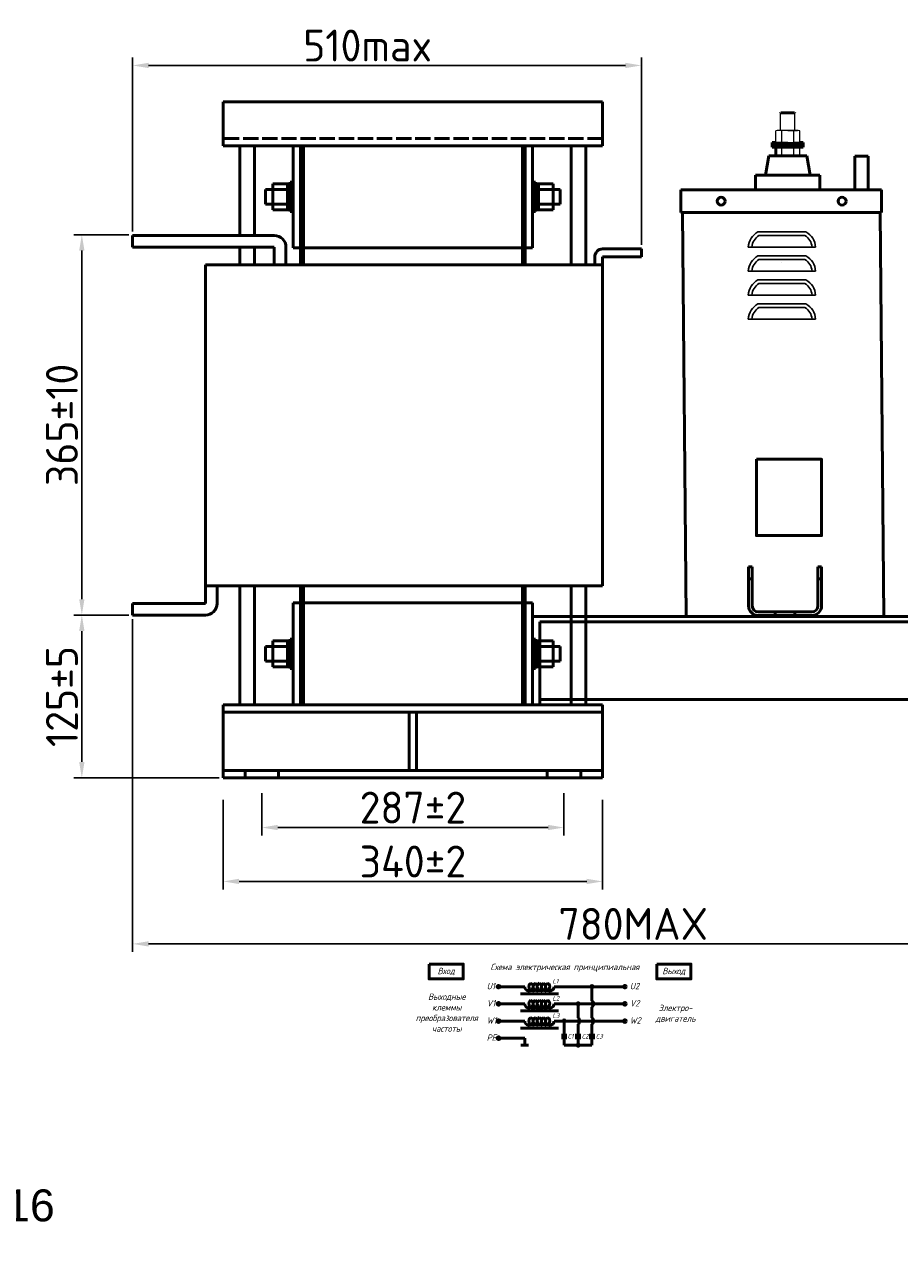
# Model space of a CAD drawing. Header units: millimetres. Extents: x -742 to 1092, y -211 to 1021.
# Tile 2 of 3: x -120 to 566, y 56 to 1021. Entities that reach past the tile are written whole.
import ezdxf
from ezdxf import colors
from ezdxf.entities.mleader import LeaderData, LeaderLine
from ezdxf.math import Vec2, Vec3

# ---------------------------------------------------------------- set-up
doc = ezdxf.new("R2010")
doc.units = ezdxf.units.MM
doc.linetypes.add('ACAD_ISO02W100', pattern=[15, 12, -3])
doc.layers.get('0').update_dxf_attribs({"lineweight": 50})
doc.styles.add('GOST-2.304_Type-B', font='GOST Common.ttf')
doc.styles.add('GOST-2.304_Type-B_italic', font='GOST Common Italic.ttf')
doc.styles.get("Standard").update_dxf_attribs({"font": 'arial.ttf'})
doc.dimstyles.new('ISO-25', dxfattribs={"dimtxt": 5, "dimasz": 2.5, "dimexe": 1.25, "dimexo": 0.625, "dimtad": 1, "dimtoh": 1, "dimdec": 0, "dimtxsty": 'GOST-2.304_Type-B', "dimcen": 2.5, "dimadec": 0, "dimazin": 0, "dimtfac": 1, "dimtdec": 0, "dimtmove": 0, "dimatfit": 3, "dimfxl": 1, "dimarcsym": 0})

# ---------------------------------------------------------------- blocks, each defined once
blk = doc.blocks.new('Схема')
for points in [[(126.85, -17.74, 1), (128.61, -17.74, 1)], [(115.97, -31.21, 1), (117.72, -31.21, 1)], [(105.05, -44.68, 1), (106.8, -44.68, 1)], [(115.97, -63.61, 1), (117.72, -63.61, 1)]]:
    blk.add_hatch(color=0).paths.add_polyline_path(points)
for p, q in [((74.98, -17.74), (55.53, -17.74)), ((97.97, -17.74), (128.61, -17.74)), ((127.73, -17.74), (152.48, -17.74)), ((127.73, -17.74), (127.73, -28.73)), ((71.66, -23.35), (101.59, -23.35)), ((74.98, -31.21), (55.53, -31.21)), ((71.66, -36.81), (101.59, -36.81)), ((97.97, -31.21), (130.42, -31.21)), ((116.85, -31.21), (116.85, -42.2)), ((127.73, -33.69), (127.73, -42.2)), ((130.42, -31.21), (152.48, -31.21)), ((74.98, -44.68), (55.53, -44.68)), ((97.97, -44.68), (136.56, -44.68)), ((105.93, -44.68), (105.93, -55.73)), ((116.85, -47.16), (116.85, -55.73)), ((127.73, -47.16), (127.73, -55.73)), ((136.56, -44.68), (152.48, -44.68)), ((71.66, -50.28), (101.59, -50.28)), ((103.73, -55.73), (108.12, -55.73)), ((103.73, -57.8), (108.12, -57.8)), ((105.93, -57.8), (105.93, -63.61)), ((114.65, -55.73), (119.04, -55.73)), ((114.65, -57.8), (119.04, -57.8)), ((116.85, -63.61), (116.85, -57.8)), ((125.53, -55.73), (129.93, -55.73)), ((125.53, -57.8), (129.93, -57.8)), ((127.73, -63.61), (127.73, -57.8)), ((74.98, -58.14), (55.53, -58.14)), ((77.95, -63.61), (72.01, -63.61)), ((74.98, -58.14), (74.98, -63.61)), ((105.93, -63.61), (120.07, -63.61)), ((116.85, -63.61), (127.73, -63.61))]:
    blk.add_line(p, q)
for points in [[(0, 0), (26.76, 0), (26.76, -11.69), (0, -11.69)], [(178.58, 0), (205.34, 0), (205.34, -11.69), (178.58, -11.69)]]:
    blk.add_lwpolyline(points, close=True)
for centre in [(54.46, -17.74), (153.56, -17.74), (54.46, -31.21), (153.56, -31.21), (54.46, -44.68), (153.56, -44.68), (54.46, -58.14)]:
    blk.add_circle(centre, 1.08)
at = {"color": 0}
for centre in [(127.73, -17.74), (116.85, -31.21), (105.93, -44.68), (116.85, -63.61)]:
    blk.add_circle(centre, 0.876, dxfattribs=at)
for centre, radius, start, end in [((78.26, -17.74), 3.28, 180, 60), ((81.54, -17.74), 3.28, 120, 60), ((84.83, -17.74), 3.28, 120, 60), ((88.11, -17.74), 3.28, 120, 60), ((91.4, -17.74), 3.28, 120, 60), ((94.68, -17.74), 3.28, 120, 0), ((78.26, -31.21), 3.28, 180, 60), ((81.54, -31.21), 3.28, 120, 60), ((84.83, -31.21), 3.28, 120, 60), ((88.11, -31.21), 3.28, 120, 60), ((91.4, -31.21), 3.28, 120, 60), ((94.68, -31.21), 3.28, 120, 0), ((125.73, -31.21), 3.19, 308.94144, 51.05856), ((78.26, -44.68), 3.28, 180, 60), ((81.54, -44.68), 3.28, 120, 60), ((84.83, -44.68), 3.28, 120, 60), ((88.11, -44.68), 3.28, 120, 60), ((91.4, -44.68), 3.28, 120, 60), ((94.68, -44.68), 3.28, 120, 0), ((114.84, -44.68), 3.19, 308.94144, 51.05856), ((125.73, -44.68), 3.19, 308.94144, 51.05856)]:
    blk.add_arc(centre, radius, start, end)
at = {"style": 'GOST-2.304_Type-B_italic'}
for s, insert, char_height, width, attachment_point in [('Схема электрическая принципиальная', (106.53, -2.96), 5, 143.4834, 5), ('Вход', (13.38, -5.84), 5, 26.7633, 5), ('Выход', (191.96, -5.84), 5, 26.7633, 5), ('U1', (45.18, -14.79), 5, 144.0546, 1), ('L1', (96.71, -11.66), 3.5, 76.8291, 1), ('U2', (157.44, -14.79), 5, 144.0546, 1), ('Выходные\\Pклеммы\\Pпреобразователя\\Pчастоты', (13.88, -38.1), 5, 26.7633, 5), ('V1', (45.18, -28.26), 5, 144.0546, 1), ('L2', (96.71, -25.13), 3.5, 76.8291, 1), ('V2', (157.44, -28.26), 5, 144.0546, 1), ('L3', (96.71, -38.59), 3.5, 76.8291, 1), ('Электро-\\Pдвигатель', (193.3, -38.93), 5, 17.1809, 5), ('W1', (45.18, -41.72), 5, 144.0546, 1), ('W2', (157.44, -41.72), 5, 144.0546, 1), ('PE', (45.18, -55.19), 5, 144.0546, 1), ('C1', (108.57, -54.89), 3.5, 76.8291, 1), ('C2', (119.64, -54.89), 3.5, 76.8291, 1), ('C3', (130.7, -54.89), 3.5, 76.8291, 1)]:
    blk.add_mtext(s, dxfattribs=dict(at, insert=insert, char_height=char_height, width=width, attachment_point=attachment_point))
blk = doc.blocks.new('*D41')
at = {"color": 0, "lineweight": -2, "transparency": 16777216}
for p, q in [((35.96, 413.12), (35.96, 342.84)), ((333.61, 413.12), (333.61, 342.84)), ((321.11, 349.09), (48.46, 349.09))]:
    blk.add_line(p, q, dxfattribs=at)
at = {"color": 0, "transparency": 16777216}
for points in [[(48.46, 351.17), (48.46, 347), (35.96, 349.09)], [(321.11, 351.17), (321.11, 347), (333.61, 349.09)]]:
    blk.add_solid(points, dxfattribs=at)
at = {"layer": 'Defpoints', "color": 0, "transparency": 16777216}
for p in [(35.96, 416.24), (333.61, 416.24), (35.96, 349.09)]:
    blk.add_point(p, dxfattribs=at)
at = {"color": 0, "transparency": 16777216, "insert": (184.78, 364.71), "char_height": 25, "attachment_point": 5, "style": 'GOST-2.304_Type-B'}
blk.add_mtext('340%%P2', dxfattribs=at)
blk = doc.blocks.new('*D37')
at = {"color": 0, "lineweight": -2, "transparency": 16777216}
for p, q in [((-35.02, 858.67), (-35.02, 995.13)), ((363.97, 848.14), (363.97, 995.13)), ((351.47, 988.88), (-22.52, 988.88))]:
    blk.add_line(p, q, dxfattribs=at)
at = {"color": 0, "transparency": 16777216}
for points in [[(-22.52, 990.97), (-22.52, 986.8), (-35.02, 988.88)], [(351.47, 990.97), (351.47, 986.8), (363.97, 988.88)]]:
    blk.add_solid(points, dxfattribs=at)
at = {"layer": 'Defpoints', "color": 0, "transparency": 16777216}
for p in [(-35.02, 988.88), (-35.02, 855.54), (363.97, 845.01)]:
    blk.add_point(p, dxfattribs=at)
at = {"color": 0, "transparency": 16777216, "insert": (149.29, 1004.51), "char_height": 25, "attachment_point": 5, "style": 'GOST-2.304_Type-B'}
blk.add_mtext('510max', dxfattribs=at)
blk = doc.blocks.new('*D40')
at = {"color": 0, "lineweight": -2, "transparency": 16777216}
for p, q in [((66.3, 418.18), (66.3, 385.1)), ((303.27, 418.18), (303.27, 385.1)), ((290.77, 391.35), (78.8, 391.35))]:
    blk.add_line(p, q, dxfattribs=at)
at = {"color": 0, "transparency": 16777216}
for points in [[(78.8, 393.44), (78.8, 389.27), (66.3, 391.35)], [(290.77, 393.44), (290.77, 389.27), (303.27, 391.35)]]:
    blk.add_solid(points, dxfattribs=at)
at = {"layer": 'Defpoints', "color": 0, "transparency": 16777216}
for p in [(66.3, 421.3), (303.27, 421.3), (66.3, 391.35)]:
    blk.add_point(p, dxfattribs=at)
at = {"color": 0, "transparency": 16777216, "insert": (184.78, 406.98), "char_height": 25, "attachment_point": 5, "style": 'GOST-2.304_Type-B'}
blk.add_mtext('287%%P2', dxfattribs=at)
blk = doc.blocks.new('*D38')
at = {"color": 0, "lineweight": -2, "transparency": 16777216}
for p, q in [((-38.14, 856.21), (-81.14, 856.21)), ((-74.89, 843.71), (-74.89, 570.4)), ((-38.14, 557.9), (-81.14, 557.9))]:
    blk.add_line(p, q, dxfattribs=at)
at = {"color": 0, "transparency": 16777216}
for points in [[(-76.97, 843.71), (-72.8, 843.71), (-74.89, 856.21)], [(-76.97, 570.4), (-72.8, 570.4), (-74.89, 557.9)]]:
    blk.add_solid(points, dxfattribs=at)
at = {"layer": 'Defpoints', "color": 0, "transparency": 16777216}
for p in [(-35.02, 856.21), (-74.89, 557.9), (-35.02, 557.9)]:
    blk.add_point(p, dxfattribs=at)
at = {"color": 0, "transparency": 16777216, "insert": (-90.51, 707.05), "char_height": 25, "attachment_point": 5, "rotation": 90, "style": 'GOST-2.304_Type-B'}
blk.add_mtext('365%%P10', dxfattribs=at)
blk = doc.blocks.new('*D39')
at = {"color": 0, "lineweight": -2, "transparency": 16777216}
for p, q in [((-38.81, 557.9), (-81.14, 557.9)), ((-74.89, 545.4), (-74.89, 442.75)), ((32.83, 430.25), (-81.14, 430.25))]:
    blk.add_line(p, q, dxfattribs=at)
at = {"color": 0, "transparency": 16777216}
for points in [[(-76.97, 545.4), (-72.8, 545.4), (-74.89, 557.9)], [(-76.97, 442.75), (-72.8, 442.75), (-74.89, 430.25)]]:
    blk.add_solid(points, dxfattribs=at)
at = {"layer": 'Defpoints', "color": 0, "transparency": 16777216}
for p in [(-35.68, 557.9), (-74.89, 430.25), (35.96, 430.25)]:
    blk.add_point(p, dxfattribs=at)
at = {"color": 0, "transparency": 16777216, "insert": (-90.51, 494.07), "char_height": 25, "attachment_point": 5, "rotation": 90, "style": 'GOST-2.304_Type-B'}
blk.add_mtext('125%%P5', dxfattribs=at)
blk = doc.blocks.new('*D42')
at = {"color": 0, "lineweight": -2, "transparency": 16777216}
for p, q in [((-35.02, 554.77), (-35.02, 293.87)), ((750.26, 427.13), (750.26, 293.87)), ((-22.52, 300.12), (737.76, 300.12))]:
    blk.add_line(p, q, dxfattribs=at)
at = {"color": 0, "transparency": 16777216}
for points in [[(-22.52, 302.2), (-22.52, 298.03), (-35.02, 300.12)], [(737.76, 302.2), (737.76, 298.03), (750.26, 300.12)]]:
    blk.add_solid(points, dxfattribs=at)
at = {"layer": 'Defpoints', "color": 0, "transparency": 16777216}
for p in [(-35.02, 557.9), (750.26, 430.25), (750.26, 300.12)]:
    blk.add_point(p, dxfattribs=at)
at = {"color": 0, "transparency": 16777216, "insert": (357.62, 315.74), "char_height": 25, "attachment_point": 5, "style": 'GOST-2.304_Type-B'}
blk.add_mtext('780MAX', dxfattribs=at)

msp = doc.modelspace()

# ---------------------------------------------------------------- linework, layer by layer
for p, q in [((35.96, 925.95), (35.96, 960.29)), ((35.96, 960.29), (333.61, 960.29)), ((333.61, 960.29), (333.61, 925.95)), ((473.47, 951.63), (473.19, 951.34)), ((473.47, 951.63), (484.15, 951.63)), ((484.15, 951.63), (484.43, 951.34)), ((469.43, 928.44), (466.6, 928.44)), ((466.6, 928.44), (466.6, 926.69)), ((491.02, 926.69), (466.6, 926.69)), ((466.6, 926.62), (466.6, 924.86)), ((488.19, 928.44), (491.02, 928.44)), ((491.02, 928.44), (491.02, 926.69)), ((491.02, 926.62), (491.02, 924.86)), ((333.61, 925.95), (35.96, 925.95)), ((49.12, 925.95), (49.12, 855.54)), ((60.57, 925.95), (60.57, 855.54)), ((90.91, 925.95), (90.91, 845.81)), ((96.63, 925.95), (90.91, 925.95)), ((96.63, 845.81), (96.63, 925.95)), ((96.63, 925.95), (98.92, 925.95)), ((96.63, 832.65), (96.63, 925.95)), ((270.64, 925.95), (98.92, 925.95)), ((98.92, 925.95), (98.92, 845.81)), ((98.92, 925.95), (98.92, 832.65)), ((272.93, 925.95), (270.64, 925.95)), ((270.64, 925.95), (270.64, 832.65)), ((272.93, 845.81), (272.93, 925.95)), ((272.93, 925.95), (278.66, 925.95)), ((272.93, 832.65), (272.93, 925.95)), ((278.66, 925.95), (278.66, 845.81)), ((308.99, 925.95), (308.99, 832.65)), ((333.61, 925.95), (314.72, 925.95)), ((320.44, 925.95), (320.44, 832.65)), ((463.93, 918.11), (461.25, 902.84)), ((464.69, 918.11), (463.93, 918.11)), ((464.69, 918.11), (492.94, 918.11)), ((466.6, 924.86), (491.02, 924.86)), ((469.43, 924.63), (469.43, 918.11)), ((492.94, 918.11), (493.7, 918.11)), ((493.7, 918.11), (496.37, 902.84)), ((531.52, 917.79), (531.52, 891.39)), ((531.52, 917.79), (541.82, 917.79)), ((541.82, 917.79), (541.82, 891.39)), ((453.62, 891.39), (453.62, 902.84)), ((453.62, 902.84), (504, 902.84)), ((504, 891.39), (504, 902.84)), ((69.16, 880.16), (69.16, 891.61)), ((69.16, 891.61), (74.88, 891.61)), ((74.88, 875.58), (74.88, 896.18)), ((74.88, 896.18), (86.33, 896.18)), ((74.88, 891.61), (86.33, 891.61)), ((86.33, 896.18), (86.33, 875.58)), ((88.62, 896.18), (86.33, 896.18)), ((90.91, 897.33), (88.62, 897.33)), ((88.62, 897.33), (88.62, 874.43)), ((88.62, 875.58), (88.62, 896.18)), ((278.66, 897.33), (280.95, 897.33)), ((280.95, 897.33), (280.95, 874.43)), ((280.95, 875.58), (280.95, 896.18)), ((280.95, 896.18), (283.24, 896.18)), ((294.68, 896.18), (283.24, 896.18)), ((283.24, 896.18), (283.24, 875.58)), ((294.68, 891.61), (283.24, 891.61)), ((294.68, 875.58), (294.68, 896.18)), ((300.41, 891.61), (294.68, 891.61)), ((300.41, 880.16), (300.41, 891.61)), ((396.15, 891.39), (394.96, 891.39)), ((394.96, 891.39), (394.96, 873.5)), ((394.96, 891.39), (418.82, 891.39)), ((396.15, 891.39), (551.22, 891.39)), ((446.15, 891.39), (501.22, 891.39)), ((447.92, 891.39), (499.45, 891.39)), ((453.62, 891.39), (504, 891.39)), ((518.06, 891.39), (536.67, 891.39)), ((551.22, 891.39), (527.36, 891.39)), ((531.52, 891.39), (541.82, 891.39)), ((551.22, 891.39), (552.41, 891.39)), ((552.41, 891.39), (552.41, 873.5)), ((74.88, 880.16), (69.16, 880.16)), ((86.33, 880.16), (74.88, 880.16)), ((88.62, 885.88), (86.33, 887.57)), ((280.95, 885.88), (283.24, 887.57)), ((283.24, 880.16), (294.68, 880.16)), ((294.68, 880.16), (300.41, 880.16)), ((86.33, 875.58), (74.88, 875.58)), ((86.33, 875.58), (88.62, 875.58)), ((88.62, 874.43), (90.91, 874.43)), ((280.95, 874.43), (278.66, 874.43)), ((283.24, 875.58), (280.95, 875.58)), ((283.24, 875.58), (294.68, 875.58)), ((394.96, 873.5), (396.15, 873.5)), ((395.55, 873.5), (552.41, 873.5)), ((396.15, 873.5), (552.41, 873.5)), ((399.05, 556.71), (396.15, 873.5)), ((474.28, 873.5), (426.57, 873.5)), ((554.25, 556.71), (551.35, 873.5)), ((76.03, 855.54), (-35.02, 855.54)), ((-35.02, 855.54), (-35.02, 846.39)), ((-35.02, 846.39), (76.03, 846.39)), ((49.12, 846.39), (49.12, 832.65)), ((60.57, 846.39), (60.57, 832.65)), ((76.03, 846.39), (76.03, 832.65)), ((85.19, 832.65), (85.19, 846.39)), ((90.91, 845.81), (96.63, 845.81)), ((98.92, 845.81), (270.64, 845.81)), ((278.66, 845.81), (272.93, 845.81)), ((333.61, 845.01), (363.97, 845.01)), ((363.97, 845.01), (363.97, 838.83)), ((333.61, 832.65), (21.98, 832.65)), ((21.98, 832.65), (21.98, 580.79)), ((96.63, 832.65), (85.19, 832.65)), ((272.93, 832.65), (304.99, 832.65)), ((327.42, 832.65), (327.42, 838.83)), ((333.61, 838.83), (333.61, 832.65)), ((363.97, 838.83), (333.61, 838.83)), ((333.61, 832.65), (333.61, 580.79)), ((21.98, 580.79), (333.61, 580.79)), ((21.98, 580.79), (21.98, 567.05)), ((31.14, 567.05), (31.14, 580.79)), ((49.12, 580.79), (49.12, 487.49)), ((60.57, 580.79), (60.57, 487.49)), ((96.63, 487.49), (96.63, 580.79)), ((98.92, 580.79), (98.92, 487.49)), ((270.64, 580.79), (270.64, 487.49)), ((272.93, 487.49), (272.93, 580.79)), ((308.99, 580.79), (308.99, 487.49)), ((320.44, 580.79), (320.44, 487.49)), ((21.98, 567.05), (-35.02, 567.05)), ((-35.02, 567.05), (-35.02, 557.9)), ((90.91, 487.49), (90.91, 567.63)), ((90.91, 567.63), (96.63, 567.63)), ((98.92, 567.63), (270.64, 567.63)), ((278.66, 567.63), (272.93, 567.63)), ((278.66, 487.49), (278.66, 567.63)), ((-35.02, 557.9), (21.98, 557.9)), ((750.26, 556.71), (278.66, 556.71)), ((284.22, 552.54), (750.26, 552.54)), ((284.22, 552.54), (284.22, 487.49)), ((554.25, 556.71), (399.05, 556.71)), ((405.09, 556.71), (508.44, 556.71)), ((405.09, 556.71), (508.44, 556.71)), ((69.16, 521.83), (69.16, 533.28)), ((69.16, 533.28), (74.88, 533.28)), ((74.88, 517.26), (74.88, 537.86)), ((74.88, 537.86), (86.33, 537.86)), ((74.88, 533.28), (86.33, 533.28)), ((86.33, 537.86), (86.33, 517.26)), ((88.62, 537.86), (86.33, 537.86)), ((90.91, 539.01), (88.62, 539.01)), ((88.62, 539.01), (88.62, 516.11)), ((88.62, 517.26), (88.62, 537.86)), ((278.66, 539.01), (280.95, 539.01)), ((280.95, 539.01), (280.95, 516.11)), ((280.95, 517.26), (280.95, 537.86)), ((280.95, 537.86), (283.24, 537.86)), ((294.68, 537.86), (283.24, 537.86)), ((283.24, 537.86), (283.24, 517.26)), ((294.68, 533.28), (283.24, 533.28)), ((294.68, 517.26), (294.68, 537.86)), ((300.41, 533.28), (294.68, 533.28)), ((300.41, 521.83), (300.41, 533.28)), ((74.88, 521.83), (69.16, 521.83)), ((86.33, 521.83), (74.88, 521.83)), ((88.62, 527.56), (86.33, 529.25)), ((280.95, 527.56), (283.24, 529.25)), ((283.24, 521.83), (294.68, 521.83)), ((294.68, 521.83), (300.41, 521.83)), ((86.33, 517.26), (74.88, 517.26)), ((86.33, 517.26), (88.62, 517.26)), ((88.62, 516.11), (90.91, 516.11)), ((280.95, 516.11), (278.66, 516.11)), ((283.24, 517.26), (280.95, 517.26)), ((283.24, 517.26), (294.68, 517.26)), ((333.61, 487.49), (35.96, 487.49)), ((35.96, 487.49), (35.96, 430.25)), ((96.63, 487.49), (90.91, 487.49)), ((98.92, 487.49), (96.63, 487.49)), ((270.64, 487.49), (98.92, 487.49)), ((270.64, 487.49), (272.93, 487.49)), ((272.93, 487.49), (278.66, 487.49)), ((624.87, 491.82), (284.22, 491.82)), ((320.44, 487.49), (308.99, 487.49)), ((333.61, 430.25), (333.61, 487.49)), ((333.61, 481.77), (35.96, 481.77)), ((181.92, 481.77), (181.92, 435.97)), ((187.65, 481.77), (187.65, 435.97)), ((35.96, 435.97), (333.61, 435.97)), ((53.13, 435.97), (53.13, 430.25)), ((79.46, 435.97), (79.46, 430.25)), ((290.11, 435.97), (290.11, 430.25)), ((316.44, 435.97), (316.44, 430.25)), ((35.96, 430.25), (333.61, 430.25)), ((79.46, 430.25), (53.13, 430.25)), ((316.44, 430.25), (290.11, 430.25)), ((316.44, 430.25), (290.11, 430.25))]:
    msp.add_line(p, q)
at = {"lineweight": 15}
for p, q in [((473.18, 951.34), (478.81, 951.34)), ((473.18, 937.88), (473.19, 951.34)), ((484.44, 951.34), (478.81, 951.34)), ((484.44, 937.88), (484.43, 951.34)), ((469.43, 928.44), (469.43, 937.65)), ((485.85, 937.88), (471.78, 937.88)), ((474.12, 928.68), (474.12, 937.65)), ((478.81, 937.88), (484.39, 937.88)), ((478.81, 937.88), (486.32, 937.88)), ((478.81, 937.88), (484.44, 937.88)), ((478.81, 937.88), (484.44, 937.88)), ((483.5, 928.68), (483.5, 937.65)), ((488.19, 928.44), (488.19, 937.65)), ((488.19, 928.44), (488.19, 937.65)), ((466.6, 928.44), (491.02, 928.44)), ((466.6, 926.62), (491.02, 926.62)), ((478.81, 928.44), (469.43, 928.44)), ((474.12, 928.44), (469.43, 928.44)), ((478.81, 928.44), (474.12, 928.44)), ((478.81, 928.44), (488.19, 928.44)), ((478.81, 928.44), (483.5, 928.44)), ((488.19, 928.44), (483.5, 928.44)), ((488.19, 928.44), (488.19, 933.13)), ((488.19, 928.44), (488.19, 931.26)), ((488.19, 928.44), (488.19, 929.38)), ((488.19, 928.44), (488.19, 928.91)), ((488.19, 928.44), (488.19, 928.68)), ((474.12, 918.11), (474.12, 924.63)), ((483.5, 918.11), (483.5, 924.63)), ((488.19, 918.11), (488.19, 924.63)), ((488.19, 918.11), (488.19, 924.63))]:
    msp.add_line(p, q, dxfattribs=at)
at = {"linetype": 'ACAD_ISO02W100'}
msp.add_line((333.61, 931.67), (35.96, 931.67), dxfattribs=at)
at = {"lineweight": 25}
for p, q in [((455.43, 858.32), (493.06, 858.32)), ((456.17, 855.51), (492.32, 855.51)), ((447.85, 846.52), (500.65, 846.52)), ((455.43, 839.5), (493.06, 839.5)), ((456.17, 836.69), (492.32, 836.69)), ((474.25, 834.08), (474.25, 834.08)), ((447.85, 827.7), (500.65, 827.7)), ((455.43, 820.68), (493.06, 820.68)), ((456.17, 817.87), (492.32, 817.87)), ((447.85, 808.89), (500.65, 808.89)), ((455.43, 801.86), (493.06, 801.86)), ((456.17, 799.05), (492.32, 799.05)), ((447.85, 790.07), (500.65, 790.07))]:
    msp.add_line(p, q, dxfattribs=at)
at = {"color": 0}
for p, q in [((448.06, 565.25), (448.06, 595.79)), ((448.06, 595.79), (448.06, 586.25)), ((448.06, 595.79), (450.92, 595.79)), ((450.92, 595.79), (450.92, 565.25)), ((502.45, 565.25), (502.45, 595.79)), ((502.45, 595.79), (502.45, 586.25)), ((502.45, 595.79), (502.45, 586.25)), ((502.45, 595.79), (505.32, 595.79)), ((505.32, 595.79), (505.32, 565.25)), ((448.06, 586.25), (450.92, 586.25)), ((502.45, 586.25), (505.32, 586.25)), ((455.69, 560.48), (497.68, 560.48)), ((476.69, 560.48), (469.05, 560.48)), ((476.69, 560.48), (469.05, 560.48)), ((476.69, 560.48), (484.32, 560.48)), ((497.68, 557.62), (455.69, 557.62))]:
    msp.add_line(p, q, dxfattribs=at)
at = {"color": 0, "linetype": 'ACAD_ISO02W100', "ltscale": 0.09}
for p, q in [((469.05, 560.48), (469.05, 557.62)), ((484.32, 560.48), (484.32, 557.62))]:
    msp.add_line(p, q, dxfattribs=at)
msp.add_lwpolyline([(454.17, 680.09), (505.36, 680.09), (505.36, 620.32), (454.17, 620.32)], close=True)
for centre in [(426.57, 882.45), (521.4, 882.45)]:
    msp.add_circle(centre, 3.1)
at = {"lineweight": 15}
for centre, radius, start, end in [((471.78, 926.04), 11.84, 78.57881, 101.42119), ((478.81, 890.86), 47.02, 84.27519, 95.72481), ((485.85, 926.04), 11.84, 78.57881, 101.42119), ((471.78, 940.29), 11.84, 258.57881, 281.42119), ((478.81, 975.47), 47.02, 264.27519, 275.72481), ((485.85, 940.29), 11.84, 258.57881, 281.42119), ((471.78, 913.02), 11.84, 78.57881, 101.42119), ((478.81, 877.84), 47.02, 84.27519, 95.72481), ((485.85, 913.02), 11.84, 78.57881, 101.42119)]:
    msp.add_arc(centre, radius, start, end, dxfattribs=at)
for centre, radius, start, end in [((76.03, 846.39), 9.16, 0, 90), ((333.61, 838.83), 6.18, 90, 180), ((21.98, 567.05), 9.16, 270, 0)]:
    msp.add_arc(centre, radius, start, end)
at = {"lineweight": 25}
for centre, radius, start, end in [((462.22, 845.62), 14.4, 118.12466, 176.40489), ((462.22, 845.62), 11.59, 121.42622, 175.53214), ((486.28, 845.62), 11.59, 4.46786, 58.57378), ((486.28, 845.62), 14.4, 3.59511, 61.87534), ((462.22, 826.8), 14.4, 118.12466, 176.40489), ((462.22, 826.8), 11.59, 121.42622, 175.53214), ((486.28, 826.8), 11.59, 4.46786, 58.57378), ((486.28, 826.8), 14.4, 3.59511, 61.87534), ((462.22, 807.98), 14.4, 118.12466, 176.40489), ((486.28, 807.98), 14.4, 3.59511, 61.87534), ((462.22, 807.98), 11.59, 121.42622, 175.53214), ((486.28, 807.98), 11.59, 4.46786, 58.57378), ((462.22, 789.16), 14.4, 118.12466, 176.40489), ((486.28, 789.16), 14.4, 3.59511, 61.87534), ((462.22, 789.16), 11.59, 121.42622, 175.53214), ((486.28, 789.16), 11.59, 4.46786, 58.57378)]:
    msp.add_arc(centre, radius, start, end, dxfattribs=at)
at = {"color": 0}
for centre, radius, start, end in [((455.69, 565.25), 7.63, 180, 270), ((455.69, 565.25), 4.77, 180, 270), ((497.68, 565.25), 4.77, 270, 0), ((497.68, 565.25), 7.63, 270, 0)]:
    msp.add_arc(centre, radius, start, end, dxfattribs=at)

# ---------------------------------------------------------------- block references
msp.add_blockref('Схема', (197.49, 284.3))

# ---------------------------------------------------------------- dimensions: what is measured, and where the dimension line sits
for base, p1, p2, text, picture, middle in [((-35.02, 988.88), (363.97, 845.01), (-35.02, 855.54), '510max', '*D37', (149.29, 988.88)), ((35.96, 349.09), (333.61, 416.24), (35.96, 416.24), '340%%P2', '*D41', (184.78, 349.09))]:
    dim = msp.add_linear_dim(base=base, p1=p1, p2=p2, angle=180, text=text, dimstyle='ISO-25')
    dim.commit()
    dim.dimension.update_dxf_attribs({"geometry": picture, "text_midpoint": middle, "dimtype": 160})
for base, p1, p2, angle, text, picture, middle in [((-74.89, 557.9), (-35.02, 856.21), (-35.02, 557.9), 90, '365%%P10', '*D38', (-90.51, 707.05)), ((-74.89, 430.25), (-35.68, 557.9), (35.96, 430.25), 90, '125%%P5', '*D39', (-90.51, 494.07)), ((66.3, 391.35), (303.27, 421.3), (66.3, 421.3), 180, '287%%P2', '*D40', (184.78, 406.98))]:
    dim = msp.add_linear_dim(base=base, p1=p1, p2=p2, angle=angle, text=text, dimstyle='ISO-25')
    dim.commit()
    dim.dimension.update_dxf_attribs({"geometry": picture, "text_midpoint": middle})
dim = msp.add_linear_dim(base=(750.26, 300.12), p1=(-35.02, 557.9), p2=(750.26, 430.25), text='780MAX', dimstyle='ISO-25')
dim.commit()
dim.dimension.update_dxf_attribs({"geometry": '*D42', "text_midpoint": (357.62, 315.74)})

# ---------------------------------------------------------------- leaders
ml = msp.add_multileader_mtext('Standard')
ml.set_content('11*16', color=256)
ml.set_leader_properties()
ml.build(insert=Vec2(0, 0))
ml.multileader.update_dxf_attribs({"text_left_attachment_type": 0, "text_right_attachment_type": 0, "text_top_attachment_type": 0, "text_bottom_attachment_type": 0, "dogleg_length": 0.36, "arrow_head_size": 14.34, "scale": 5})
ctx = ml.context
ctx.base_point, ctx.scale, ctx.char_height, ctx.arrow_head_size, ctx.landing_gap_size, ctx.plane_origin = Vec3(-194.59, 107.57), 5, 25, 14.34, 7.17, Vec3(-269.3, 55.86)
ctx.left_attachment, ctx.right_attachment = 0, 0
notes = []
notes.append((ctx, [(0, (1, 1, 0), (-195.88, 107.57), (1, 0), 1.29, [(0, [(-269.3, 55.86)], 256, [])])]))
ctx.mtext.insert, ctx.mtext.flow_direction = Vec3(-187.42, 107.57), 5
for ctx, leaders in notes:
    for number, flags, end, landing, length, lines in leaders:
        leader = LeaderData()
        leader.index, (leader.has_last_leader_line, leader.has_dogleg_vector, leader.attachment_direction) = number, flags
        leader.last_leader_point, leader.dogleg_vector, leader.dogleg_length = Vec3(end), Vec3(landing), length
        for number, points, colour, breaks in lines:
            line = LeaderLine()
            line.index, line.vertices, line.color, line.breaks = number, Vec3.list(points), colors.encode_raw_color(colour), breaks
            leader.lines.append(line)
        ctx.leaders.append(leader)

doc.saveas('drawing.dxf')
